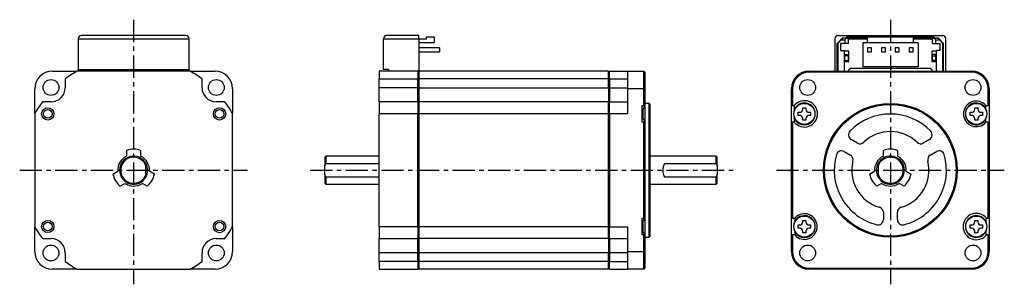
# Model space of a CAD drawing. Extents: x -248 to 32, y -32 to 43.
import ezdxf

# ---------------------------------------------------------------- set-up
doc = ezdxf.new("R2010")
doc.units = 0
doc.header["$MEASUREMENT"] = 0
doc.linetypes.add('CENTER', pattern=[10.16, 6.35, -1.27, 1.27, -1.27])
doc.layers.get('0').update_dxf_attribs({"linetype": 'CONTINUOUS'})

# ---------------------------------------------------------------- blocks, each defined once
blk = doc.blocks.new('A$Ce25ba7bb')
at = {"linetype": 'CENTER'}
for p, q in [((-215.8, 42.87), (-215.8, -32.5)), ((0, 42.87), (0, -32.5)), ((-248.3, 0), (-183.3, 0)), ((-165.48, 0), (-44.73, 0)), ((-32.5, 0), (32.5, 0))]:
    blk.add_line(p, q, dxfattribs=at)
at = {"color": 7, "linetype": 'Continuous', "lineweight": 25}
for p, q in [((-231.65, 37.4), (-199.95, 37.4)), ((-231.65, 37.4), (-231.65, 28.65)), ((-200.95, 38.4), (-230.65, 38.4)), ((-199.95, 28.65), (-199.95, 37.4)), ((-144.55, 28.65), (-144.55, 37.4)), ((-144.55, 37.4), (-134.45, 37.4)), ((-134.45, 38.4), (-143.55, 38.4)), ((-134.45, 37.4), (-134.45, 38.4)), ((-134.45, 37.45), (-132.25, 37.45)), ((-134.45, 37.4), (-134.45, 28.2)), ((-132.25, 37.45), (-132.25, 37.95)), ((-132.25, 37.95), (-130.05, 37.95)), ((-130.05, 37.95), (-130.05, 36.25)), ((-15.85, 37.4), (-15.85, 28.2)), ((-13.7, 37.6), (-15.2, 36.1)), ((-14.9, 36.2), (-14, 37.1)), ((-14.85, 38.4), (14.85, 38.4)), ((-13.5, 37.6), (-14, 37.1)), ((-14, 37.1), (-13, 37.1)), ((-12.5, 37.6), (-13.7, 37.6)), ((-12.5, 37.6), (-13, 37.1)), ((-13, 37.1), (-13, 36.1)), ((-6.64, 37.9), (-12.5, 37.9)), ((-12.5, 37.6), (-12.5, 37.9)), ((-12.5, 37.6), (-12, 37.6)), ((-6.64, 37.6), (-12, 37.6)), ((-12, 37.6), (-12, 36.1)), ((-12, 37.25), (-11.8, 37.25)), ((-11.8, 37.45), (-6.64, 37.45)), ((-11.8, 37.25), (-11.8, 37.45)), ((-6.64, 37.95), (-6.64, 36.25)), ((-6.64, 37.95), (6.64, 37.95)), ((6.64, 36.25), (6.64, 37.95)), ((12.5, 37.9), (6.64, 37.9)), ((12, 37.6), (6.64, 37.6)), ((6.64, 37.45), (11.8, 37.45)), ((11.8, 37.45), (11.8, 37.25)), ((11.8, 37.25), (12, 37.25)), ((12, 37.6), (12.5, 37.6)), ((12, 36.1), (12, 37.6)), ((12.5, 37.9), (12.5, 37.6)), ((13.7, 37.6), (12.5, 37.6)), ((12.5, 37.6), (13, 37.1)), ((13, 36.1), (13, 37.1)), ((13, 37.1), (14, 37.1)), ((13.5, 37.6), (14, 37.1)), ((15.2, 36.1), (13.7, 37.6)), ((14, 37.1), (14.9, 36.2)), ((15.85, 28.2), (15.85, 37.4)), ((-130.05, 36.25), (-134.45, 36.25)), ((-128.55, 34.82), (-134.45, 34.82)), ((-128.55, 34.82), (-128.55, 33.68)), ((-14.9, 36.2), (-15.2, 35.9)), ((-15.2, 28.2), (-15.2, 36.1)), ((-14.9, 28.2), (-14.9, 36.2)), ((-13, 36.1), (-14.2, 36.1)), ((-14.2, 36.1), (-14.2, 34.1)), ((-14.2, 34.1), (-13.2, 34.1)), ((-13.2, 34.1), (-13.2, 28.2)), ((-11.8, 33.95), (-13.2, 33.95)), ((-12, 36.1), (-13, 36.1)), ((-11.8, 30.95), (-11.8, 33.95)), ((-7.89, 36.25), (-7.89, 29.45)), ((-6.64, 36.25), (-7.89, 36.25)), ((6.64, 36.25), (-6.64, 36.25)), ((-6.51, 34.82), (-6.51, 33.68)), ((-5.37, 34.82), (-6.51, 34.82)), ((-5.37, 33.68), (-5.37, 34.82)), ((-2.55, 34.82), (-2.55, 33.68)), ((-1.41, 34.82), (-2.55, 34.82)), ((-1.41, 33.68), (-1.41, 34.82)), ((2.55, 34.82), (1.41, 34.82)), ((1.41, 34.82), (1.41, 33.68)), ((2.55, 33.68), (2.55, 34.82)), ((6.51, 34.82), (5.37, 34.82)), ((5.37, 34.82), (5.37, 33.68)), ((6.51, 33.68), (6.51, 34.82)), ((7.89, 36.25), (6.64, 36.25)), ((7.89, 36.25), (7.89, 29.45)), ((13.2, 33.95), (11.8, 33.95)), ((11.8, 33.95), (11.8, 30.95)), ((12, 36.1), (13, 36.1)), ((13, 36.1), (14.2, 36.1)), ((13.2, 28.2), (13.2, 34.1)), ((14.2, 34.1), (13.2, 34.1)), ((14.2, 34.1), (14.2, 36.1)), ((14.9, 36.2), (14.9, 28.2)), ((14.9, 36.2), (15.2, 35.9)), ((15.2, 28.2), (15.2, 36.1)), ((-134.45, 33.68), (-128.55, 33.68)), ((-13.2, 30.95), (-11.8, 30.95)), ((-13, 32.95), (-12, 32.95)), ((-13, 32.62), (-13, 32.95)), ((-12, 32.62), (-13, 32.62)), ((-13, 31.25), (-13, 32.62)), ((-13, 31.25), (-12, 31.25)), ((-13, 30.95), (-13, 31.25)), ((-12, 32.95), (-12, 32.62)), ((-12, 32.62), (-12, 31.25)), ((-12, 31.25), (-12, 30.95)), ((-6.51, 33.68), (-5.37, 33.68)), ((-2.55, 33.68), (-1.41, 33.68)), ((1.41, 33.68), (2.55, 33.68)), ((5.37, 33.68), (6.51, 33.68)), ((11.8, 30.95), (13.2, 30.95)), ((13, 32.95), (12, 32.95)), ((12, 32.62), (12, 32.95)), ((12, 32.62), (13, 32.62)), ((12, 31.25), (12, 32.62)), ((13, 31.25), (12, 31.25)), ((12, 30.95), (12, 31.25)), ((13, 32.62), (13, 32.95)), ((13, 31.25), (13, 32.62)), ((13, 30.95), (13, 31.25)), ((-239, 28.2), (-231.96, 28.2)), ((-199.64, 28.2), (-231.96, 28.2)), ((-231.65, 28.65), (-199.95, 28.65)), ((-231.65, 28.2), (-231.65, 28.65)), ((-199.95, 28.65), (-199.95, 28.2)), ((-199.64, 28.2), (-192.6, 28.2)), ((-134.75, 28.2), (-145.8, 28.2)), ((-145.8, 28.2), (-145.8, 26)), ((-143.15, 28.65), (-144.55, 28.65)), ((-143.15, 28.65), (-143.15, 28.2)), ((-134.75, 28.2), (-134.75, 26)), ((-134.45, 27.9), (-134.75, 28.2)), ((-134.45, 28.2), (-134.75, 28.2)), ((-80.4, 28.2), (-134.45, 28.2)), ((-134.45, 28.2), (-134.45, 26)), ((-80.4, 26), (-80.4, 28.2)), ((-80.1, 28.2), (-80.4, 27.9)), ((-80.1, 26), (-80.1, 28.2)), ((-80.1, 28.2), (-75, 28.2)), ((-75, 28.2), (-75, 23.2)), ((-75, 28.2), (-70.3, 28.2)), ((-70.3, 23.2), (-70.3, 28.2)), ((-70, 27.9), (-70.3, 28.2)), ((-23.2, 27.9), (-23.2, 28.2)), ((-23.2, 28.2), (23.2, 28.2)), ((-11.3, 29.1), (-11.8, 28.6)), ((-11.8, 28.2), (-11.8, 28.6)), ((-11.3, 29.1), (11.3, 29.1)), ((7.89, 29.45), (-7.89, 29.45)), ((11.8, 28.6), (11.3, 29.1)), ((11.8, 28.6), (11.8, 28.2)), ((23.2, 28.2), (23.2, 27.9)), ((-235.3, 26), (-235.3, 23.5)), ((-196.3, 23.5), (-196.3, 26)), ((-145.8, 26), (-134.75, 26)), ((-145.8, 23.5), (-145.8, 26)), ((-134.75, 23.5), (-134.75, 26)), ((-134.75, 26), (-134.45, 25.85)), ((-80.4, 26), (-134.45, 26)), ((-134.45, 26), (-134.45, 23.5)), ((-80.4, 23.5), (-80.4, 26)), ((-80.4, 25.85), (-80.1, 26)), ((-80.1, 26), (-80.1, 23.5)), ((-80.1, 26), (-75, 26)), ((-70, 27.9), (-70, 23.2)), ((23.2, 27.9), (-23.2, 27.9)), ((-244, 16.16), (-244, 23.2)), ((-187.6, 23.2), (-187.6, 16.16)), ((-134.75, 23.5), (-145.8, 23.5)), ((-145.8, 19.5), (-145.8, 23.5)), ((-134.75, 19.5), (-134.75, 23.5)), ((-134.45, 23.5), (-134.75, 23.5)), ((-134.45, 23.5), (-80.4, 23.5)), ((-134.45, 23.5), (-134.45, 19.5)), ((-80.4, 23.5), (-80.4, 19.5)), ((-80.1, 23.5), (-80.4, 23.5)), ((-80.1, 23.5), (-75, 23.5)), ((-80.1, 23.5), (-80.1, 19.5)), ((-75, 23.2), (-75, 16.16)), ((-70.3, 23.2), (-75, 23.2)), ((-70.3, 18.45), (-70.3, 23.2)), ((-70.3, 23.2), (-70, 23.2)), ((-70, 23.2), (-70, 18.45)), ((-28.2, 18.45), (-28.2, 23.2)), ((-28.2, 23.2), (-27.9, 23.2)), ((-27.9, 23.2), (-27.9, 18.45)), ((27.9, 18.45), (27.9, 23.2)), ((27.9, 23.2), (28.2, 23.2)), ((28.2, 23.2), (28.2, 18.45)), ((-239.3, 19.5), (-241.8, 19.5)), ((-189.8, 19.5), (-192.3, 19.5)), ((-134.75, 19.5), (-145.8, 19.5)), ((-145.8, 19.5), (-145.8, 16.16)), ((-134.75, 19.5), (-134.75, 16.16)), ((-134.45, 19.2), (-134.75, 19.5)), ((-80.4, 19.5), (-134.45, 19.5)), ((-134.45, 19.5), (-134.45, 16.16)), ((-80.4, 16.16), (-80.4, 19.5)), ((-80.1, 19.5), (-80.4, 19.2)), ((-80.1, 16.16), (-80.1, 19.5)), ((-80.1, 19.5), (-75, 19.5)), ((-70.8, 18.45), (-70.3, 18.45)), ((-70.8, 13.65), (-70.8, 18.45)), ((-70.8, 17.18), (-70.55, 17.18)), ((-70.78, 17.18), (-70.78, 16.05)), ((-70.58, 17.18), (-70.58, 16.05)), ((-70, 18.45), (-70.55, 17.18)), ((-70.55, 14.91), (-70.55, 17.18)), ((-70, 18.45), (-70.3, 18.45)), ((-68.8, 19.05), (-70, 19.05)), ((-70, 18.48), (-70, 13.63)), ((-68.5, 18.75), (-68.8, 19.05)), ((-68.8, -19.05), (-68.8, 19.05)), ((-68.5, -18.75), (-68.5, 18.75)), ((-27.9, 18.45), (-28.2, 18.45)), ((-28.2, 13.65), (-28.2, 18.45)), ((-27.9, 18.45), (-27.39, 18.45)), ((-27.39, 18.45), (-27.39, 17.18)), ((-24.94, 17.8), (-24.06, 17.8)), ((-24.94, 17.39), (-24.94, 17.8)), ((-24.06, 17.8), (-24.06, 17.39)), ((24.06, 17.8), (24.94, 17.8)), ((24.06, 17.39), (24.06, 17.8)), ((24.94, 17.8), (24.94, 17.39)), ((27.25, 18.45), (27.9, 18.45)), ((27.25, 17.48), (27.25, 18.45)), ((27.9, 18.45), (28.2, 18.45)), ((28.2, 18.45), (28.2, 13.65)), ((-244, 16.16), (-244, -16.16)), ((-187.6, -16.16), (-187.6, 16.16)), ((-145.8, 16.16), (-134.75, 16.16)), ((-145.8, -16.16), (-145.8, 16.16)), ((-134.75, -16.16), (-134.75, 16.16)), ((-134.75, 16.16), (-134.45, 16.08)), ((-134.45, 16.16), (-80.4, 16.16)), ((-134.45, 16.16), (-134.45, -16.16)), ((-80.4, -16.16), (-80.4, 16.16)), ((-80.4, 16.08), (-80.1, 16.16)), ((-80.1, 16.16), (-80.1, -16.16)), ((-80.1, 16.16), (-75, 16.16)), ((-70.55, 14.92), (-70.8, 14.92)), ((-70.78, 16.05), (-70.78, 14.92)), ((-70.58, 16.05), (-70.58, 14.92)), ((-70.55, 14.92), (-70, 13.65)), ((-27.39, 14.92), (-27.39, 13.65)), ((-26.25, 16.49), (-25.84, 16.49)), ((-26.25, 15.61), (-26.25, 16.49)), ((-25.84, 15.61), (-26.25, 15.61)), ((-24.94, 14.3), (-24.94, 14.71)), ((-24.06, 14.3), (-24.94, 14.3)), ((-24.06, 14.71), (-24.06, 14.3)), ((-23.16, 16.49), (-22.75, 16.49)), ((-22.75, 15.61), (-23.16, 15.61)), ((-22.75, 16.49), (-22.75, 15.61)), ((22.75, 16.49), (23.16, 16.49)), ((22.75, 15.61), (22.75, 16.49)), ((23.16, 15.61), (22.75, 15.61)), ((24.06, 14.3), (24.06, 14.71)), ((24.94, 14.3), (24.06, 14.3)), ((24.94, 14.71), (24.94, 14.3)), ((25.84, 16.49), (26.25, 16.49)), ((26.25, 15.61), (25.84, 15.61)), ((26.25, 16.49), (26.25, 15.61)), ((27.25, 13.65), (27.25, 14.62)), ((-70.3, 13.65), (-70.8, 13.65)), ((-70.3, -13.65), (-70.3, 13.65)), ((-70, 13.65), (-70.3, 13.65)), ((-70, 13.65), (-70, -13.65)), ((-28.2, -13.65), (-28.2, 13.65)), ((-27.9, 13.65), (-28.2, 13.65)), ((-27.9, 13.65), (-27.9, -13.65)), ((-27.39, 13.65), (-27.9, 13.65)), ((27.9, 13.65), (27.25, 13.65)), ((27.9, -13.65), (27.9, 13.65)), ((27.9, 13.65), (28.2, 13.65)), ((28.2, 13.65), (28.2, -13.65)), ((-9.39, 7.73), (-11.19, 8.77)), ((11.19, 8.77), (9.39, 7.73)), ((-217.8, 5.66), (-217.8, 4.03)), ((-213.8, 5.66), (-213.8, 4.03)), ((-2, 4.03), (-2, 5.66)), ((2, 5.66), (2, 4.03)), ((-161, 4), (-161.3, 3.7)), ((-161.3, 3.7), (-161.3, 1.2)), ((-145.8, 4), (-161, 4)), ((-161, 4), (-161, 1.94)), ((-49.7, 4), (-68.5, 4)), ((-49.4, 3.7), (-49.7, 4)), ((-49.7, 1.94), (-49.7, 4)), ((-49.4, 1.2), (-49.4, 3.7)), ((-13.19, 5.3), (-11.39, 4.27)), ((11.39, 4.27), (13.19, 5.3)), ((-212.3, 1.2), (-212.3, 1.94)), ((-212.3, -1.2), (-212.3, 1.2)), ((-161.3, 1.2), (-161, 1.94)), ((-161.3, -1.2), (-161.3, 1.2)), ((-161, 1.94), (-145.8, 1.94)), ((-64.4, 1.94), (-49.7, 1.94)), ((-49.7, 1.94), (-49.4, 1.2)), ((-49.4, 1.2), (-49.4, -1.2)), ((-3.5, 1.94), (-3.5, 1.2)), ((-3.5, 1.2), (-3.5, -1.2)), ((-221.7, -1.1), (-220.29, -0.28)), ((-212.3, -1.94), (-212.3, -1.2)), ((-209.9, -1.1), (-211.31, -0.28)), ((-161, -1.94), (-161.3, -1.2)), ((-161.3, -1.2), (-161.3, -3.7)), ((-145.8, -1.94), (-161, -1.94)), ((-161, -1.94), (-161, -4)), ((-49.7, -1.94), (-64.4, -1.94)), ((-49.4, -1.2), (-49.7, -1.94)), ((-49.7, -4), (-49.7, -1.94)), ((-49.4, -3.7), (-49.4, -1.2)), ((-5.9, -1.1), (-4.49, -0.28)), ((-3.5, -1.2), (-3.5, -1.94)), ((4.49, -0.28), (5.9, -1.1)), ((-219.7, -4.56), (-218.29, -3.75)), ((-211.9, -4.56), (-213.31, -3.75)), ((-161.3, -3.7), (-161, -4)), ((-161, -4), (-145.8, -4)), ((-68.5, -4), (-49.7, -4)), ((-49.7, -4), (-49.4, -3.7)), ((-2.49, -3.75), (-3.9, -4.56)), ((3.9, -4.56), (2.49, -3.75)), ((-70.8, -13.65), (-70.3, -13.65)), ((-70.8, -18.45), (-70.8, -13.65)), ((-70, -13.65), (-70.66, -14.62)), ((-70, -13.65), (-70.3, -13.65)), ((-70, -13.65), (-70, -18.48)), ((-27.9, -13.65), (-28.2, -13.65)), ((-28.2, -18.45), (-28.2, -13.65)), ((-27.9, -13.65), (-27.25, -13.65)), ((-27.25, -13.65), (-27.25, -14.62)), ((-2, -12), (-2, -14.07)), ((2, -14.07), (2, -12)), ((27.35, -14.84), (27.35, -13.65)), ((27.39, -13.65), (27.35, -13.65)), ((27.39, -13.65), (27.9, -13.65)), ((28.2, -13.65), (27.9, -13.65)), ((28.2, -13.65), (28.2, -18.45)), ((-244, -23.2), (-244, -16.16)), ((-187.6, -16.16), (-187.6, -23.2)), ((-134.75, -16.16), (-145.8, -16.16)), ((-145.8, -16.16), (-145.8, -19.5)), ((-134.45, -16.08), (-134.75, -16.16)), ((-134.75, -16.16), (-134.75, -19.5)), ((-80.4, -16.16), (-134.45, -16.16)), ((-134.45, -16.16), (-134.45, -19.5)), ((-80.1, -16.16), (-80.4, -16.08)), ((-80.4, -19.5), (-80.4, -16.16)), ((-80.1, -16.16), (-75, -16.16)), ((-80.1, -19.5), (-80.1, -16.16)), ((-75, -16.16), (-75, -23.2)), ((-70.8, -14.62), (-70.66, -14.62)), ((-70.78, -14.62), (-70.78, -16.05)), ((-70.78, -16.05), (-70.78, -17.48)), ((-70.58, -14.5), (-70.58, -16.05)), ((-70.58, -16.05), (-70.58, -17.62)), ((-26.25, -15.61), (-25.84, -15.61)), ((-26.25, -16.49), (-26.25, -15.61)), ((-25.84, -16.49), (-26.25, -16.49)), ((-24.94, -14.3), (-24.06, -14.3)), ((-24.94, -14.71), (-24.94, -14.3)), ((-24.06, -14.3), (-24.06, -14.71)), ((-23.16, -15.61), (-22.75, -15.61)), ((-22.75, -16.49), (-23.16, -16.49)), ((-22.75, -15.61), (-22.75, -16.49)), ((22.75, -16.49), (22.75, -15.61)), ((22.75, -15.61), (23.16, -15.61)), ((23.16, -16.49), (22.75, -16.49)), ((24.06, -14.71), (24.06, -14.3)), ((24.06, -14.3), (24.94, -14.3)), ((24.94, -14.3), (24.94, -14.71)), ((25.84, -15.61), (26.25, -15.61)), ((26.25, -16.49), (25.84, -16.49)), ((26.25, -15.61), (26.25, -16.49)), ((-241.8, -19.5), (-239.3, -19.5)), ((-192.3, -19.5), (-189.8, -19.5)), ((-145.8, -19.5), (-134.75, -19.5)), ((-145.8, -23.5), (-145.8, -19.5)), ((-134.75, -19.5), (-134.45, -19.2)), ((-134.75, -23.5), (-134.75, -19.5)), ((-80.4, -19.5), (-134.45, -19.5)), ((-134.45, -19.5), (-134.45, -23.5)), ((-80.4, -19.2), (-80.1, -19.5)), ((-80.4, -19.5), (-80.4, -23.5)), ((-80.1, -19.5), (-75, -19.5)), ((-80.1, -19.5), (-80.1, -23.5)), ((-70.66, -17.48), (-70.8, -17.48)), ((-70.3, -18.45), (-70.8, -18.45)), ((-70.66, -17.48), (-70, -18.45)), ((-70.3, -18.45), (-70, -18.45)), ((-70.3, -23.2), (-70.3, -18.45)), ((-70, -18.45), (-70, -23.2)), ((-70, -19.05), (-68.8, -19.05)), ((-68.8, -19.05), (-68.5, -18.75)), ((-28.2, -18.45), (-27.9, -18.45)), ((-28.2, -23.2), (-28.2, -18.45)), ((-27.9, -18.45), (-27.9, -23.2)), ((-27.25, -18.45), (-27.9, -18.45)), ((-27.25, -17.48), (-27.25, -18.45)), ((-24.94, -17.8), (-24.94, -17.39)), ((-24.06, -17.8), (-24.94, -17.8)), ((-24.06, -17.39), (-24.06, -17.8)), ((24.06, -17.8), (24.06, -17.39)), ((24.94, -17.8), (24.06, -17.8)), ((24.94, -17.39), (24.94, -17.8)), ((27.35, -18.45), (27.35, -17.26)), ((27.35, -18.45), (27.39, -18.45)), ((27.9, -18.45), (27.39, -18.45)), ((27.9, -23.2), (27.9, -18.45)), ((27.9, -18.45), (28.2, -18.45)), ((28.2, -18.45), (28.2, -23.2)), ((-235.3, -23.5), (-235.3, -26)), ((-196.3, -26), (-196.3, -23.5)), ((-134.75, -23.5), (-145.8, -23.5)), ((-145.8, -26), (-145.8, -23.5)), ((-134.45, -23.5), (-134.75, -23.5)), ((-134.75, -26), (-134.75, -23.5)), ((-80.4, -23.5), (-134.45, -23.5)), ((-134.45, -23.5), (-134.45, -26)), ((-80.4, -26), (-80.4, -23.5)), ((-80.1, -23.5), (-80.4, -23.5)), ((-75, -23.5), (-80.1, -23.5)), ((-80.1, -23.5), (-80.1, -26)), ((-75, -23.2), (-75, -28.2)), ((-75, -23.2), (-70.3, -23.2)), ((-70, -23.2), (-70.3, -23.2)), ((-70.3, -28.2), (-70.3, -23.2)), ((-70, -23.2), (-70, -27.9)), ((-27.9, -23.2), (-28.2, -23.2)), ((28.2, -23.2), (27.9, -23.2)), ((-134.75, -26), (-145.8, -26)), ((-145.8, -26), (-145.8, -28.2)), ((-134.45, -25.85), (-134.75, -26)), ((-134.75, -26), (-134.75, -28.2)), ((-134.75, -28.2), (-134.45, -27.9)), ((-80.4, -26), (-134.45, -26)), ((-134.45, -26), (-134.45, -28.2)), ((-80.1, -26), (-80.4, -25.85)), ((-80.4, -28.2), (-80.4, -26)), ((-80.4, -27.9), (-80.1, -28.2)), ((-80.1, -26), (-75, -26)), ((-80.1, -28.2), (-80.1, -26)), ((-70.3, -28.2), (-70, -27.9)), ((-23.2, -27.9), (23.2, -27.9)), ((-23.2, -28.2), (-23.2, -27.9)), ((23.2, -27.9), (23.2, -28.2)), ((-231.96, -28.2), (-239, -28.2)), ((-231.96, -28.2), (-199.64, -28.2)), ((-192.6, -28.2), (-199.64, -28.2)), ((-145.8, -28.2), (-134.75, -28.2)), ((-80.4, -28.2), (-134.45, -28.2)), ((-80.1, -28.2), (-75, -28.2)), ((-70.3, -28.2), (-75, -28.2)), ((23.2, -28.2), (-23.2, -28.2))]:
    blk.add_line(p, q, dxfattribs=at)
for centre, radius in [((-239.37, 23.57), 2.25), ((-192.23, 23.57), 2.25), ((-23.57, 23.57), 2.25), ((23.57, 23.57), 2.25), ((-240.3, 16.05), 1.75), ((-240.3, 16.05), 1.25), ((-191.3, 16.05), 1.75), ((-191.3, 16.05), 1.25), ((-24.5, 16.05), 3), ((0, 0), 19.05), ((0, 0), 18.75), ((24.5, 16.05), 3), ((-24.5, -16.05), 3), ((24.5, -16.05), 3), ((-240.3, -16.05), 1.74), ((-240.3, -16.05), 1.24), ((-191.3, -16.05), 1.75), ((-191.3, -16.05), 1.25), ((-239.37, -23.57), 2.25), ((-192.23, -23.57), 2.25), ((-23.57, -23.57), 2.25), ((23.57, -23.57), 2.25)]:
    blk.add_circle(centre, radius, dxfattribs=at)
for centre, radius, start, end in [((-230.65, 37.4), 1, 90, 180), ((-200.95, 37.4), 1, 0, 90), ((-143.55, 37.4), 1, 90, 180), ((-14.85, 37.4), 1, 90, 180), ((14.85, 37.4), 1, 0, 90), ((-13.8, 34.35), 0.4, 180, 218.6822), ((13.8, 34.35), 0.4, 321.3178, 0), ((-239, 23.2), 5, 90, 180), ((-215.8, 0), 32.5, 119.8084, 126.8699), ((-215.8, 0), 32.5, 53.1301, 60.1916), ((-192.6, 23.2), 5, 0, 90), ((-23.2, 23.2), 5, 90, 180), ((23.2, 23.2), 5, 0, 90), ((-23.2, 23.2), 4.7, 90, 180), ((23.2, 23.2), 4.7, 0, 90), ((-239.3, 23.5), 4, 270, 0), ((-192.3, 23.5), 4, 180, 270), ((-24.5, 16.05), 3.76, 219.7224, 140.2776), ((24.5, 16.05), 3.65, 41.1121, 318.8879), ((-215.8, 0), 32.5, 143.1301, 150.1916), ((-215.8, 0), 32.5, 29.8084, 36.8699), ((-24.5, 16.05), 3.1, 158.7138, 201.2862), ((-24.5, 16.05), 3.1, 201.2862, 158.7138), ((-25.84, 17.39), 0.9, 270, 0), ((-23.16, 17.39), 0.9, 180, 270), ((24.5, 16.05), 3.1, 27.4893, 332.5107), ((23.16, 17.39), 0.9, 270, 0), ((25.84, 17.39), 0.9, 180, 270), ((24.5, 16.05), 3.1, 332.5107, 27.4893), ((-25.84, 14.71), 0.9, 0, 90), ((-23.16, 14.71), 0.9, 90, 180), ((0, 0), 16, 43.968, 136.032), ((23.16, 14.71), 0.9, 0, 90), ((25.84, 14.71), 0.9, 90, 180), ((-10.44, 10.07), 1.5, 136.032, 240), ((0, 0), 11, 46.2602, 133.7398), ((10.44, 10.07), 1.5, 300, 43.968), ((-215.8, 0), 6, 70.5288, 109.4712), ((-8.64, 9.03), 1.5, 240, 313.7398), ((0, 0), 6, 70.5288, 109.4712), ((8.64, 9.03), 1.5, 226.2602, 300), ((-215.8, 0), 4.5, 116.3878, 183.6122), ((-215.8, 0), 4, 28.955, 331.045), ((-215.8, 0), 3.7, 18.9246, 341.0754), ((-215.8, 0), 4.5, 356.3878, 63.6122), ((0, 0), 16, 163.968, 256.032), ((-13.94, 4), 1.5, 60, 163.968), ((-12.14, 2.97), 1.5, 346.2602, 60), ((0, 0), 4.5, 116.3878, 183.6122), ((0, 0), 4, 208.955, 151.045), ((0, 0), 3.7, 198.9246, 161.0754), ((0, 0), 4.5, 356.3878, 63.6122), ((0, 0), 16, 283.968, 16.032), ((12.14, 2.97), 1.5, 120, 193.7398), ((13.94, 4), 1.5, 16.032, 120), ((-215.8, 0), 4, 331.045, 28.955), ((-60.9, 0), 4, 151.045, 208.955), ((0, 0), 11, 166.2602, 253.7398), ((0, 0), 4, 151.045, 208.955), ((0, 0), 11, 286.2602, 13.7398), ((-215.8, 0), 6, 190.5288, 229.4712), ((-215.8, 0), 6, 310.5288, 349.4712), ((0, 0), 6, 190.5288, 229.4712), ((0, 0), 6, 310.5288, 349.4712), ((-215.8, 0), 4.5, 236.3878, 303.6122), ((0, 0), 4.5, 236.3878, 303.6122), ((-3.5, -12), 1.5, 0, 73.7398), ((3.5, -12), 1.5, 106.2602, 180), ((-24.5, -16.05), 3.65, 221.1121, 138.8879), ((-24.5, -16.05), 3.1, 207.4893, 152.5107), ((24.5, -16.05), 3.76, 39.7224, 320.2776), ((24.5, -16.05), 3.1, 23.038, 336.962), ((-215.8, 0), 32.5, 209.8084, 216.8699), ((-215.8, 0), 32.5, 323.1301, 330.1916), ((-24.5, -16.05), 3.1, 152.5107, 207.4893), ((-25.84, -14.71), 0.9, 270, 0), ((-25.84, -17.39), 0.9, 0, 90), ((-23.16, -14.71), 0.9, 180, 270), ((-23.16, -17.39), 0.9, 90, 180), ((-3.5, -14.07), 1.5, 256.032, 0), ((3.5, -14.07), 1.5, 180, 283.968), ((23.16, -14.71), 0.9, 270, 0), ((23.16, -17.39), 0.9, 0, 90), ((25.84, -14.71), 0.9, 180, 270), ((25.84, -17.39), 0.9, 90, 180), ((24.5, -16.05), 3.1, 336.962, 23.038), ((-239.3, -23.5), 4, 0, 90), ((-192.3, -23.5), 4, 90, 180), ((-239, -23.2), 5, 180, 270), ((-192.6, -23.2), 5, 270, 0), ((-23.2, -23.2), 5, 180, 270), ((-23.2, -23.2), 4.7, 180, 270), ((23.2, -23.2), 4.7, 270, 0), ((23.2, -23.2), 5, 270, 0), ((-215.8, 0), 32.5, 233.1301, 240.1916), ((-215.8, 0), 32.5, 299.8084, 306.8699)]:
    blk.add_arc(centre, radius, start, end, dxfattribs=at)

msp = doc.modelspace()

# ---------------------------------------------------------------- block references
msp.add_blockref('A$Ce25ba7bb', (0, 0))

doc.saveas('drawing.dxf')
